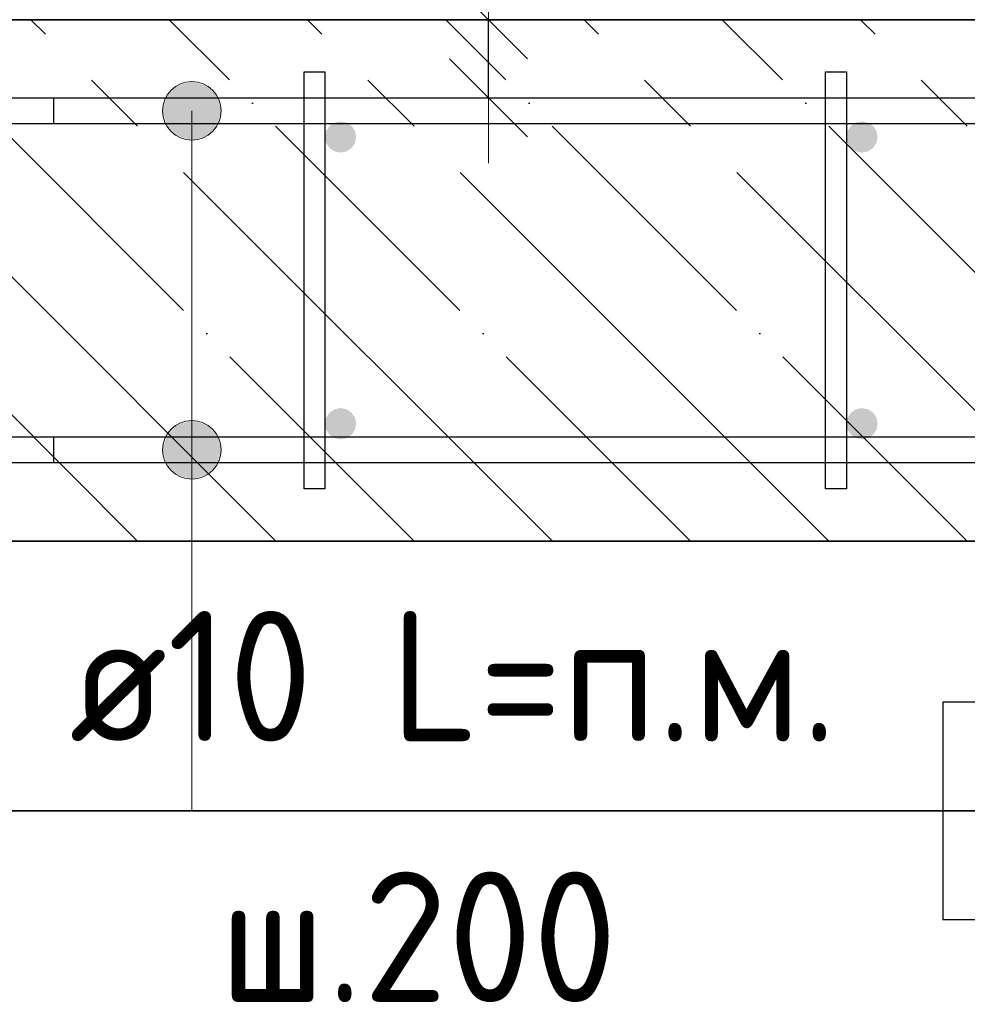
# Model space of a CAD drawing. Header units: millimetres. Extents: x -3026 to 47325, y -2839 to 55854.
# Tile 39 of 130: x 22390 to 22753, y 42471 to 42848. Entities that reach past the tile are written whole.
import ezdxf

# ---------------------------------------------------------------- set-up
doc = ezdxf.new("R2010")
doc.units = ezdxf.units.MM
doc.header["$PDMODE"] = 65
doc.linetypes.add('______11', pattern=[125, 100, -12.5, 0, -12.5])
doc.linetypes.add('______5', pattern=[275, 200, -25, 25, -25])
for name, color, linetype, lineweight in [('Standard', 7, 'Continuous', 25), ('Арм.стержн. Арматура края', 96, 'Continuous', 35), ('Арм.стержн. вертикальными 1', 22, 'Continuous', 35), ('Арм.стержн.горизонт. 1', 180, 'Continuous', 35), ('Размерная линия_ общее', 7, 'Continuous', 13), ('Размерная линия_ общее_1', 7, 'Continuous', 13)]:
    doc.layers.add(name, color=color, linetype=linetype, lineweight=lineweight)
doc.layers.add('Арм.стержн.Стяжки', color=7, linetype='Continuous', lineweight=35, true_color=0x501e0f)
doc.styles.add('ISOCPEUR', font='ISOCPEUR')
doc.dimstyles.new('DIMSTYLE_3', dxfattribs={"dimtxt": 55, "dimasz": 62.5, "dimexe": 0, "dimexo": 0, "dimgap": 27.5, "dimtad": 2, "dimdec": 0, "dimrnd": 5, "dimzin": 12, "dimdsep": 46, "dimtxsty": 'ISOCPEUR', "dimblk1": 'ALL_ML_STRICH', "dimblk2": 'ALL_ML_STRICH', "dimsah": 1, "dimcen": 0, "dimclrd": 7, "dimclre": 256, "dimclrt": 7, "dimadec": 0, "dimazin": 0, "dimtfac": 1, "dimtdec": 0, "dimtix": 1, "dimtmove": 2, "dimatfit": 3, "dimfxl": 0, "dimtzin": 0, "dimlwd": 0, "dimlwe": -3, "dimarcsym": 0})
doc.dimstyles.new('DIMSTYLE_7', dxfattribs={"dimtxt": 50, "dimasz": 50, "dimexe": 0, "dimexo": 0.001, "dimgap": 25, "dimtad": 2, "dimdec": 0, "dimrnd": 5, "dimzin": 12, "dimdsep": 46, "dimtxsty": 'ISOCPEUR', "dimblk1": 'ALL_ML_STRICH', "dimblk2": 'ALL_ML_STRICH', "dimsah": 1, "dimcen": 0, "dimse1": 1, "dimse2": 1, "dimclrd": 7, "dimclre": 256, "dimclrt": 7, "dimadec": 0, "dimazin": 0, "dimtfac": 1, "dimtdec": 0, "dimtix": 1, "dimtmove": 2, "dimatfit": 3, "dimfxl": 0, "dimtvp": 1.2, "dimtzin": 0, "dimlwd": 0, "dimlwe": -3, "dimarcsym": 0})

# ---------------------------------------------------------------- blocks, each defined once
blk = doc.blocks.new('ALL_ML_STRICH')
at = {"color": 0, "linetype": 'ByBlock', "lineweight": -2}
for p, q in [((0, -0.5), (0, 0.5)), ((-0.3, -0.3), (0.3, 0.3)), ((-1, 0), (0.5, 0))]:
    blk.add_line(p, q, dxfattribs=at)
blk = doc.blocks.new('*D168')
at = {"layer": 'DEFPOINTS', "color": 7, "linetype": 'Continuous', "lineweight": 13, "transparency": 33554687}
for p in [(22882.8, 43010.4), (21682.8, 42803.46), (22882.8, 42803.46)]:
    blk.add_point(p, dxfattribs=at)
at = {"layer": 'Размерная линия_ общее', "color": 253, "linetype": 'Continuous', "lineweight": -2, "true_color": 0xa0a0a0, "transparency": 33554687}
for p, q in [((21682.8, 42823.46), (21682.8, 43010.4)), ((22882.8, 42823.46), (22882.8, 43010.4))]:
    blk.add_line(p, q, dxfattribs=at)
at = {"layer": 'Размерная линия_ общее', "color": 7, "linetype": 'Continuous', "lineweight": -2, "transparency": 33554687}
blk.add_line((22882.8, 43010.4), (21682.8, 43010.4), dxfattribs=at)
at = {"layer": 'Размерная линия_ общее', "color": 7, "linetype": 'Continuous', "lineweight": 13, "transparency": 33554687, "xscale": 62.5, "yscale": 62.5, "zscale": 62.5}
for p, rotation in [((21682.8, 43010.4), 180), ((22882.8, 43010.4), 360)]:
    blk.add_blockref('ALL_ML_STRICH', p, dxfattribs=dict(at, rotation=rotation))
at = {"layer": 'Размерная линия_ общее', "color": 7, "linetype": 'Continuous', "lineweight": 13, "transparency": 33554687, "insert": (22115.3, 42965.4), "char_height": 55, "width": 2.75, "attachment_point": 1, "rotation": 180, "line_spacing_factor": 0.60241, "style": 'ISOCPEUR'}
blk.add_mtext('\\W0.91;6х200=1200', dxfattribs=at)
blk = doc.blocks.new('*D176')
at = {"layer": 'DEFPOINTS', "color": 7, "linetype": 'Continuous', "lineweight": 13, "transparency": 33554687}
for p in [(22578.29, 42848.46), (22569.57, 42818.46), (22578.29, 42818.46)]:
    blk.add_point(p, dxfattribs=at)
at = {"layer": 'Размерная линия_ общее_1', "color": 7, "linetype": 'Continuous', "lineweight": -2, "transparency": 33554687}
blk.add_line((22569.57, 42818.46), (22569.57, 42848.46), dxfattribs=at)
at = {"layer": 'Размерная линия_ общее_1', "color": 7, "linetype": 'Continuous', "lineweight": 13, "transparency": 33554687, "xscale": 50, "yscale": 50, "zscale": 50}
for p, rotation in [((22569.57, 42848.46), 90), ((22569.57, 42818.46), 270)]:
    blk.add_blockref('ALL_ML_STRICH', p, dxfattribs=dict(at, rotation=rotation))
at = {"layer": 'Размерная линия_ общее_1', "color": 7, "linetype": 'Continuous', "lineweight": 13, "transparency": 33554687, "insert": (22562.31, 42852.28), "char_height": 50, "width": 2.5, "attachment_point": 1, "rotation": 90, "line_spacing_factor": 0.60241, "style": 'ISOCPEUR'}
blk.add_mtext('з.с.', dxfattribs=at)
at = {"layer": 'Размерная линия_ общее_1', "color": 7, "linetype": 'Continuous', "lineweight": 13, "transparency": 33554687, "insert": (22534.57, 42903.55), "char_height": 50, "width": 100, "attachment_point": 5, "rotation": 90, "style": 'ISOCPEUR'}
blk.add_mtext('\\A1;{30}', dxfattribs=at)

msp = doc.modelspace()

# ---------------------------------------------------------------- hatches: boundary and pattern name
at = {"layer": 'Арм.стержн. вертикальными 1', "linetype": 'Continuous', "lineweight": 50, "transparency": 33554687}
for points in [[(22517.05, 42807.7), (22515.1, 42809), (22512.8, 42809.46), (22510.51, 42809), (22508.56, 42807.7), (22507.26, 42805.76), (22506.8, 42803.46), (22507.26, 42801.16), (22508.56, 42799.22), (22510.51, 42797.92), (22512.8, 42797.46), (22515.1, 42797.92), (22517.05, 42799.22), (22518.35, 42801.16), (22518.8, 42803.46), (22518.35, 42805.76)], [(22717.05, 42807.7), (22715.1, 42809), (22712.8, 42809.46), (22710.51, 42809), (22708.56, 42807.7), (22707.26, 42805.76), (22706.8, 42803.46), (22707.26, 42801.16), (22708.56, 42799.22), (22710.51, 42797.92), (22712.8, 42797.46), (22715.1, 42797.92), (22717.05, 42799.22), (22718.35, 42801.16), (22718.8, 42803.46), (22718.35, 42805.76)], [(22517.05, 42697.7), (22515.1, 42699), (22512.8, 42699.46), (22510.51, 42699), (22508.56, 42697.7), (22507.26, 42695.76), (22506.8, 42693.46), (22507.26, 42691.16), (22508.56, 42689.22), (22510.51, 42687.92), (22512.8, 42687.46), (22515.1, 42687.92), (22517.05, 42689.22), (22518.35, 42691.16), (22518.8, 42693.46), (22518.35, 42695.76)], [(22717.05, 42697.7), (22715.1, 42699), (22712.8, 42699.46), (22710.51, 42699), (22708.56, 42697.7), (22707.26, 42695.76), (22706.8, 42693.46), (22707.26, 42691.16), (22708.56, 42689.22), (22710.51, 42687.92), (22712.8, 42687.46), (22715.1, 42687.92), (22717.05, 42689.22), (22718.35, 42691.16), (22718.8, 42693.46), (22718.35, 42695.76)]]:
    msp.add_hatch(color=34, dxfattribs=at).paths.add_polyline_path(points)
at = {"layer": 'Арм.стержн.горизонт. 1', "linetype": 'Continuous', "lineweight": 13, "transparency": 33554687}
for points in [[(22450.17, 42823.13), (22461.42, 42823.13), (22455.8, 42824.71)], [(22450.17, 42823.13), (22461.42, 42823.13), (22455.8, 42824.71)], [(22450.17, 42823.13), (22461.42, 42823.13), (22455.8, 42824.71)], [(22450.17, 42823.13), (22461.42, 42823.13), (22455.8, 42824.71)], [(22450.17, 42823.13), (22461.42, 42823.13), (22455.8, 42824.71)], [(22450.17, 42823.13), (22461.42, 42823.13), (22455.8, 42824.71)], [(22450.17, 42823.13), (22461.42, 42823.13), (22455.8, 42824.71)], [(22450.17, 42823.13), (22461.42, 42823.13), (22455.8, 42824.71)], [(22450.17, 42823.13), (22461.42, 42823.13), (22455.8, 42824.71)], [(22450.17, 42823.13), (22461.42, 42823.13), (22455.8, 42824.71)], [(22450.17, 42823.13), (22461.42, 42823.13), (22455.8, 42824.71)], [(22450.17, 42823.13), (22461.42, 42823.13), (22455.8, 42824.71)], [(22450.17, 42823.13), (22461.42, 42823.13), (22455.8, 42824.71)], [(22450.17, 42823.13), (22461.42, 42823.13), (22455.8, 42824.71)], [(22446.12, 42819.08), (22465.47, 42819.08), (22461.42, 42823.13)], [(22446.12, 42819.08), (22461.42, 42823.13), (22450.17, 42823.13)], [(22446.12, 42819.08), (22465.47, 42819.08), (22461.42, 42823.13)], [(22446.12, 42819.08), (22461.42, 42823.13), (22450.17, 42823.13)], [(22446.12, 42819.08), (22465.47, 42819.08), (22461.42, 42823.13)], [(22446.12, 42819.08), (22461.42, 42823.13), (22450.17, 42823.13)], [(22446.12, 42819.08), (22465.47, 42819.08), (22461.42, 42823.13)], [(22446.12, 42819.08), (22461.42, 42823.13), (22450.17, 42823.13)], [(22446.12, 42819.08), (22465.47, 42819.08), (22461.42, 42823.13)], [(22446.12, 42819.08), (22461.42, 42823.13), (22450.17, 42823.13)], [(22446.12, 42819.08), (22465.47, 42819.08), (22461.42, 42823.13)], [(22446.12, 42819.08), (22461.42, 42823.13), (22450.17, 42823.13)], [(22446.12, 42819.08), (22465.47, 42819.08), (22461.42, 42823.13)], [(22446.12, 42819.08), (22461.42, 42823.13), (22450.17, 42823.13)], [(22446.12, 42819.08), (22465.47, 42819.08), (22461.42, 42823.13)], [(22446.12, 42819.08), (22461.42, 42823.13), (22450.17, 42823.13)], [(22446.12, 42819.08), (22465.47, 42819.08), (22461.42, 42823.13)], [(22446.12, 42819.08), (22461.42, 42823.13), (22450.17, 42823.13)], [(22446.12, 42819.08), (22465.47, 42819.08), (22461.42, 42823.13)], [(22446.12, 42819.08), (22461.42, 42823.13), (22450.17, 42823.13)], [(22446.12, 42819.08), (22465.47, 42819.08), (22461.42, 42823.13)], [(22446.12, 42819.08), (22461.42, 42823.13), (22450.17, 42823.13)], [(22446.12, 42819.08), (22465.47, 42819.08), (22461.42, 42823.13)], [(22446.12, 42819.08), (22461.42, 42823.13), (22450.17, 42823.13)], [(22446.12, 42819.08), (22465.47, 42819.08), (22461.42, 42823.13)], [(22446.12, 42819.08), (22461.42, 42823.13), (22450.17, 42823.13)], [(22446.12, 42819.08), (22465.47, 42819.08), (22461.42, 42823.13)], [(22446.12, 42819.08), (22461.42, 42823.13), (22450.17, 42823.13)], [(22444.55, 42813.46), (22467.05, 42813.46), (22465.47, 42819.08)], [(22444.55, 42813.46), (22465.47, 42819.08), (22446.12, 42819.08)], [(22444.55, 42813.46), (22467.05, 42813.46), (22465.47, 42819.08)], [(22444.55, 42813.46), (22465.47, 42819.08), (22446.12, 42819.08)], [(22444.55, 42813.46), (22467.05, 42813.46), (22465.47, 42819.08)], [(22444.55, 42813.46), (22465.47, 42819.08), (22446.12, 42819.08)], [(22444.55, 42813.46), (22467.05, 42813.46), (22465.47, 42819.08)], [(22444.55, 42813.46), (22465.47, 42819.08), (22446.12, 42819.08)], [(22444.55, 42813.46), (22467.05, 42813.46), (22465.47, 42819.08)], [(22444.55, 42813.46), (22465.47, 42819.08), (22446.12, 42819.08)], [(22444.55, 42813.46), (22467.05, 42813.46), (22465.47, 42819.08)], [(22444.55, 42813.46), (22465.47, 42819.08), (22446.12, 42819.08)], [(22444.55, 42813.46), (22467.05, 42813.46), (22465.47, 42819.08)], [(22444.55, 42813.46), (22465.47, 42819.08), (22446.12, 42819.08)], [(22444.55, 42813.46), (22467.05, 42813.46), (22465.47, 42819.08)], [(22444.55, 42813.46), (22465.47, 42819.08), (22446.12, 42819.08)], [(22444.55, 42813.46), (22467.05, 42813.46), (22465.47, 42819.08)], [(22444.55, 42813.46), (22465.47, 42819.08), (22446.12, 42819.08)], [(22444.55, 42813.46), (22467.05, 42813.46), (22465.47, 42819.08)], [(22444.55, 42813.46), (22465.47, 42819.08), (22446.12, 42819.08)], [(22444.55, 42813.46), (22467.05, 42813.46), (22465.47, 42819.08)], [(22444.55, 42813.46), (22465.47, 42819.08), (22446.12, 42819.08)], [(22444.55, 42813.46), (22467.05, 42813.46), (22465.47, 42819.08)], [(22444.55, 42813.46), (22465.47, 42819.08), (22446.12, 42819.08)], [(22444.55, 42813.46), (22467.05, 42813.46), (22465.47, 42819.08)], [(22444.55, 42813.46), (22465.47, 42819.08), (22446.12, 42819.08)], [(22444.55, 42813.46), (22467.05, 42813.46), (22465.47, 42819.08)], [(22444.55, 42813.46), (22465.47, 42819.08), (22446.12, 42819.08)], [(22446.12, 42807.83), (22467.05, 42813.46), (22444.55, 42813.46)], [(22446.12, 42807.83), (22467.05, 42813.46), (22444.55, 42813.46)], [(22446.12, 42807.83), (22467.05, 42813.46), (22444.55, 42813.46)], [(22446.12, 42807.83), (22467.05, 42813.46), (22444.55, 42813.46)], [(22446.12, 42807.83), (22467.05, 42813.46), (22444.55, 42813.46)], [(22446.12, 42807.83), (22467.05, 42813.46), (22444.55, 42813.46)], [(22446.12, 42807.83), (22467.05, 42813.46), (22444.55, 42813.46)], [(22446.12, 42807.83), (22467.05, 42813.46), (22444.55, 42813.46)], [(22446.12, 42807.83), (22467.05, 42813.46), (22444.55, 42813.46)], [(22446.12, 42807.83), (22467.05, 42813.46), (22444.55, 42813.46)], [(22446.12, 42807.83), (22467.05, 42813.46), (22444.55, 42813.46)], [(22446.12, 42807.83), (22467.05, 42813.46), (22444.55, 42813.46)], [(22446.12, 42807.83), (22467.05, 42813.46), (22444.55, 42813.46)], [(22446.12, 42807.83), (22467.05, 42813.46), (22444.55, 42813.46)], [(22446.12, 42807.83), (22465.47, 42807.83), (22467.05, 42813.46)], [(22446.12, 42807.83), (22465.47, 42807.83), (22467.05, 42813.46)], [(22446.12, 42807.83), (22465.47, 42807.83), (22467.05, 42813.46)], [(22446.12, 42807.83), (22465.47, 42807.83), (22467.05, 42813.46)], [(22446.12, 42807.83), (22465.47, 42807.83), (22467.05, 42813.46)], [(22446.12, 42807.83), (22465.47, 42807.83), (22467.05, 42813.46)], [(22446.12, 42807.83), (22465.47, 42807.83), (22467.05, 42813.46)], [(22446.12, 42807.83), (22465.47, 42807.83), (22467.05, 42813.46)], [(22446.12, 42807.83), (22465.47, 42807.83), (22467.05, 42813.46)], [(22446.12, 42807.83), (22465.47, 42807.83), (22467.05, 42813.46)], [(22446.12, 42807.83), (22465.47, 42807.83), (22467.05, 42813.46)], [(22446.12, 42807.83), (22465.47, 42807.83), (22467.05, 42813.46)], [(22446.12, 42807.83), (22465.47, 42807.83), (22467.05, 42813.46)], [(22446.12, 42807.83), (22465.47, 42807.83), (22467.05, 42813.46)], [(22450.17, 42803.78), (22465.47, 42807.83), (22446.12, 42807.83)], [(22450.17, 42803.78), (22465.47, 42807.83), (22446.12, 42807.83)], [(22450.17, 42803.78), (22465.47, 42807.83), (22446.12, 42807.83)], [(22450.17, 42803.78), (22465.47, 42807.83), (22446.12, 42807.83)], [(22450.17, 42803.78), (22465.47, 42807.83), (22446.12, 42807.83)], [(22450.17, 42803.78), (22465.47, 42807.83), (22446.12, 42807.83)], [(22450.17, 42803.78), (22465.47, 42807.83), (22446.12, 42807.83)], [(22450.17, 42803.78), (22465.47, 42807.83), (22446.12, 42807.83)], [(22450.17, 42803.78), (22465.47, 42807.83), (22446.12, 42807.83)], [(22450.17, 42803.78), (22465.47, 42807.83), (22446.12, 42807.83)], [(22450.17, 42803.78), (22465.47, 42807.83), (22446.12, 42807.83)], [(22450.17, 42803.78), (22465.47, 42807.83), (22446.12, 42807.83)], [(22450.17, 42803.78), (22465.47, 42807.83), (22446.12, 42807.83)], [(22450.17, 42803.78), (22465.47, 42807.83), (22446.12, 42807.83)], [(22450.17, 42803.78), (22461.42, 42803.78), (22465.47, 42807.83)], [(22450.17, 42803.78), (22461.42, 42803.78), (22465.47, 42807.83)], [(22450.17, 42803.78), (22461.42, 42803.78), (22465.47, 42807.83)], [(22450.17, 42803.78), (22461.42, 42803.78), (22465.47, 42807.83)], [(22450.17, 42803.78), (22461.42, 42803.78), (22465.47, 42807.83)], [(22450.17, 42803.78), (22461.42, 42803.78), (22465.47, 42807.83)], [(22450.17, 42803.78), (22461.42, 42803.78), (22465.47, 42807.83)], [(22450.17, 42803.78), (22461.42, 42803.78), (22465.47, 42807.83)], [(22450.17, 42803.78), (22461.42, 42803.78), (22465.47, 42807.83)], [(22450.17, 42803.78), (22461.42, 42803.78), (22465.47, 42807.83)], [(22450.17, 42803.78), (22461.42, 42803.78), (22465.47, 42807.83)], [(22450.17, 42803.78), (22461.42, 42803.78), (22465.47, 42807.83)], [(22450.17, 42803.78), (22461.42, 42803.78), (22465.47, 42807.83)], [(22450.17, 42803.78), (22461.42, 42803.78), (22465.47, 42807.83)], [(22461.42, 42803.78), (22450.17, 42803.78), (22455.8, 42802.21)], [(22461.42, 42803.78), (22450.17, 42803.78), (22455.8, 42802.21)], [(22461.42, 42803.78), (22450.17, 42803.78), (22455.8, 42802.21)], [(22461.42, 42803.78), (22450.17, 42803.78), (22455.8, 42802.21)], [(22461.42, 42803.78), (22450.17, 42803.78), (22455.8, 42802.21)], [(22461.42, 42803.78), (22450.17, 42803.78), (22455.8, 42802.21)], [(22461.42, 42803.78), (22450.17, 42803.78), (22455.8, 42802.21)], [(22461.42, 42803.78), (22450.17, 42803.78), (22455.8, 42802.21)], [(22461.42, 42803.78), (22450.17, 42803.78), (22455.8, 42802.21)], [(22461.42, 42803.78), (22450.17, 42803.78), (22455.8, 42802.21)], [(22461.42, 42803.78), (22450.17, 42803.78), (22455.8, 42802.21)], [(22461.42, 42803.78), (22450.17, 42803.78), (22455.8, 42802.21)], [(22461.42, 42803.78), (22450.17, 42803.78), (22455.8, 42802.21)], [(22461.42, 42803.78), (22450.17, 42803.78), (22455.8, 42802.21)], [(22446.12, 42689.08), (22465.47, 42689.08), (22461.42, 42693.13)], [(22446.12, 42689.08), (22461.42, 42693.13), (22450.17, 42693.13)], [(22446.12, 42689.08), (22465.47, 42689.08), (22461.42, 42693.13)], [(22446.12, 42689.08), (22461.42, 42693.13), (22450.17, 42693.13)], [(22446.12, 42689.08), (22465.47, 42689.08), (22461.42, 42693.13)], [(22446.12, 42689.08), (22461.42, 42693.13), (22450.17, 42693.13)], [(22446.12, 42689.08), (22465.47, 42689.08), (22461.42, 42693.13)], [(22446.12, 42689.08), (22461.42, 42693.13), (22450.17, 42693.13)], [(22446.12, 42689.08), (22465.47, 42689.08), (22461.42, 42693.13)], [(22446.12, 42689.08), (22461.42, 42693.13), (22450.17, 42693.13)], [(22446.12, 42689.08), (22465.47, 42689.08), (22461.42, 42693.13)], [(22446.12, 42689.08), (22461.42, 42693.13), (22450.17, 42693.13)], [(22446.12, 42689.08), (22465.47, 42689.08), (22461.42, 42693.13)], [(22446.12, 42689.08), (22461.42, 42693.13), (22450.17, 42693.13)], [(22446.12, 42689.08), (22465.47, 42689.08), (22461.42, 42693.13)], [(22446.12, 42689.08), (22461.42, 42693.13), (22450.17, 42693.13)], [(22446.12, 42689.08), (22465.47, 42689.08), (22461.42, 42693.13)], [(22446.12, 42689.08), (22461.42, 42693.13), (22450.17, 42693.13)], [(22446.12, 42689.08), (22465.47, 42689.08), (22461.42, 42693.13)], [(22446.12, 42689.08), (22461.42, 42693.13), (22450.17, 42693.13)], [(22446.12, 42689.08), (22465.47, 42689.08), (22461.42, 42693.13)], [(22446.12, 42689.08), (22461.42, 42693.13), (22450.17, 42693.13)], [(22446.12, 42689.08), (22465.47, 42689.08), (22461.42, 42693.13)], [(22446.12, 42689.08), (22461.42, 42693.13), (22450.17, 42693.13)], [(22446.12, 42689.08), (22465.47, 42689.08), (22461.42, 42693.13)], [(22446.12, 42689.08), (22461.42, 42693.13), (22450.17, 42693.13)], [(22446.12, 42689.08), (22465.47, 42689.08), (22461.42, 42693.13)], [(22446.12, 42689.08), (22461.42, 42693.13), (22450.17, 42693.13)], [(22450.17, 42693.13), (22461.42, 42693.13), (22455.8, 42694.71)], [(22450.17, 42693.13), (22461.42, 42693.13), (22455.8, 42694.71)], [(22450.17, 42693.13), (22461.42, 42693.13), (22455.8, 42694.71)], [(22450.17, 42693.13), (22461.42, 42693.13), (22455.8, 42694.71)], [(22450.17, 42693.13), (22461.42, 42693.13), (22455.8, 42694.71)], [(22450.17, 42693.13), (22461.42, 42693.13), (22455.8, 42694.71)], [(22450.17, 42693.13), (22461.42, 42693.13), (22455.8, 42694.71)], [(22450.17, 42693.13), (22461.42, 42693.13), (22455.8, 42694.71)], [(22450.17, 42693.13), (22461.42, 42693.13), (22455.8, 42694.71)], [(22450.17, 42693.13), (22461.42, 42693.13), (22455.8, 42694.71)], [(22450.17, 42693.13), (22461.42, 42693.13), (22455.8, 42694.71)], [(22450.17, 42693.13), (22461.42, 42693.13), (22455.8, 42694.71)], [(22450.17, 42693.13), (22461.42, 42693.13), (22455.8, 42694.71)], [(22450.17, 42693.13), (22461.42, 42693.13), (22455.8, 42694.71)], [(22444.55, 42683.46), (22467.05, 42683.46), (22465.47, 42689.08)], [(22444.55, 42683.46), (22465.47, 42689.08), (22446.12, 42689.08)], [(22444.55, 42683.46), (22467.05, 42683.46), (22465.47, 42689.08)], [(22444.55, 42683.46), (22465.47, 42689.08), (22446.12, 42689.08)], [(22444.55, 42683.46), (22467.05, 42683.46), (22465.47, 42689.08)], [(22444.55, 42683.46), (22465.47, 42689.08), (22446.12, 42689.08)], [(22444.55, 42683.46), (22467.05, 42683.46), (22465.47, 42689.08)], [(22444.55, 42683.46), (22465.47, 42689.08), (22446.12, 42689.08)], [(22444.55, 42683.46), (22467.05, 42683.46), (22465.47, 42689.08)], [(22444.55, 42683.46), (22465.47, 42689.08), (22446.12, 42689.08)], [(22444.55, 42683.46), (22467.05, 42683.46), (22465.47, 42689.08)], [(22444.55, 42683.46), (22465.47, 42689.08), (22446.12, 42689.08)], [(22444.55, 42683.46), (22467.05, 42683.46), (22465.47, 42689.08)], [(22444.55, 42683.46), (22465.47, 42689.08), (22446.12, 42689.08)], [(22444.55, 42683.46), (22467.05, 42683.46), (22465.47, 42689.08)], [(22444.55, 42683.46), (22465.47, 42689.08), (22446.12, 42689.08)], [(22444.55, 42683.46), (22467.05, 42683.46), (22465.47, 42689.08)], [(22444.55, 42683.46), (22465.47, 42689.08), (22446.12, 42689.08)], [(22444.55, 42683.46), (22467.05, 42683.46), (22465.47, 42689.08)], [(22444.55, 42683.46), (22465.47, 42689.08), (22446.12, 42689.08)], [(22444.55, 42683.46), (22467.05, 42683.46), (22465.47, 42689.08)], [(22444.55, 42683.46), (22465.47, 42689.08), (22446.12, 42689.08)], [(22444.55, 42683.46), (22467.05, 42683.46), (22465.47, 42689.08)], [(22444.55, 42683.46), (22465.47, 42689.08), (22446.12, 42689.08)], [(22444.55, 42683.46), (22467.05, 42683.46), (22465.47, 42689.08)], [(22444.55, 42683.46), (22465.47, 42689.08), (22446.12, 42689.08)], [(22444.55, 42683.46), (22467.05, 42683.46), (22465.47, 42689.08)], [(22444.55, 42683.46), (22465.47, 42689.08), (22446.12, 42689.08)], [(22446.12, 42677.84), (22467.05, 42683.46), (22444.55, 42683.46)], [(22446.12, 42677.84), (22467.05, 42683.46), (22444.55, 42683.46)], [(22446.12, 42677.84), (22467.05, 42683.46), (22444.55, 42683.46)], [(22446.12, 42677.84), (22467.05, 42683.46), (22444.55, 42683.46)], [(22446.12, 42677.84), (22467.05, 42683.46), (22444.55, 42683.46)], [(22446.12, 42677.84), (22467.05, 42683.46), (22444.55, 42683.46)], [(22446.12, 42677.84), (22467.05, 42683.46), (22444.55, 42683.46)], [(22446.12, 42677.84), (22467.05, 42683.46), (22444.55, 42683.46)], [(22446.12, 42677.84), (22467.05, 42683.46), (22444.55, 42683.46)], [(22446.12, 42677.84), (22467.05, 42683.46), (22444.55, 42683.46)], [(22446.12, 42677.84), (22467.05, 42683.46), (22444.55, 42683.46)], [(22446.12, 42677.84), (22467.05, 42683.46), (22444.55, 42683.46)], [(22446.12, 42677.84), (22467.05, 42683.46), (22444.55, 42683.46)], [(22446.12, 42677.84), (22467.05, 42683.46), (22444.55, 42683.46)], [(22446.12, 42677.84), (22465.47, 42677.84), (22467.05, 42683.46)], [(22446.12, 42677.84), (22465.47, 42677.84), (22467.05, 42683.46)], [(22446.12, 42677.84), (22465.47, 42677.84), (22467.05, 42683.46)], [(22446.12, 42677.84), (22465.47, 42677.84), (22467.05, 42683.46)], [(22446.12, 42677.84), (22465.47, 42677.84), (22467.05, 42683.46)], [(22446.12, 42677.84), (22465.47, 42677.84), (22467.05, 42683.46)], [(22446.12, 42677.84), (22465.47, 42677.84), (22467.05, 42683.46)], [(22446.12, 42677.84), (22465.47, 42677.84), (22467.05, 42683.46)], [(22446.12, 42677.84), (22465.47, 42677.84), (22467.05, 42683.46)], [(22446.12, 42677.84), (22465.47, 42677.84), (22467.05, 42683.46)], [(22446.12, 42677.84), (22465.47, 42677.84), (22467.05, 42683.46)], [(22446.12, 42677.84), (22465.47, 42677.84), (22467.05, 42683.46)], [(22446.12, 42677.84), (22465.47, 42677.84), (22467.05, 42683.46)], [(22446.12, 42677.84), (22465.47, 42677.84), (22467.05, 42683.46)], [(22450.17, 42673.79), (22465.47, 42677.84), (22446.12, 42677.84)], [(22450.17, 42673.79), (22465.47, 42677.84), (22446.12, 42677.84)], [(22450.17, 42673.79), (22465.47, 42677.84), (22446.12, 42677.84)], [(22450.17, 42673.79), (22465.47, 42677.84), (22446.12, 42677.84)], [(22450.17, 42673.79), (22465.47, 42677.84), (22446.12, 42677.84)], [(22450.17, 42673.79), (22465.47, 42677.84), (22446.12, 42677.84)], [(22450.17, 42673.79), (22465.47, 42677.84), (22446.12, 42677.84)], [(22450.17, 42673.79), (22465.47, 42677.84), (22446.12, 42677.84)], [(22450.17, 42673.79), (22465.47, 42677.84), (22446.12, 42677.84)], [(22450.17, 42673.79), (22465.47, 42677.84), (22446.12, 42677.84)], [(22450.17, 42673.79), (22465.47, 42677.84), (22446.12, 42677.84)], [(22450.17, 42673.79), (22465.47, 42677.84), (22446.12, 42677.84)], [(22450.17, 42673.79), (22465.47, 42677.84), (22446.12, 42677.84)], [(22450.17, 42673.79), (22465.47, 42677.84), (22446.12, 42677.84)], [(22450.17, 42673.79), (22461.42, 42673.79), (22465.47, 42677.84)], [(22450.17, 42673.79), (22461.42, 42673.79), (22465.47, 42677.84)], [(22450.17, 42673.79), (22461.42, 42673.79), (22465.47, 42677.84)], [(22450.17, 42673.79), (22461.42, 42673.79), (22465.47, 42677.84)], [(22450.17, 42673.79), (22461.42, 42673.79), (22465.47, 42677.84)], [(22450.17, 42673.79), (22461.42, 42673.79), (22465.47, 42677.84)], [(22450.17, 42673.79), (22461.42, 42673.79), (22465.47, 42677.84)], [(22450.17, 42673.79), (22461.42, 42673.79), (22465.47, 42677.84)], [(22450.17, 42673.79), (22461.42, 42673.79), (22465.47, 42677.84)], [(22450.17, 42673.79), (22461.42, 42673.79), (22465.47, 42677.84)], [(22450.17, 42673.79), (22461.42, 42673.79), (22465.47, 42677.84)], [(22450.17, 42673.79), (22461.42, 42673.79), (22465.47, 42677.84)], [(22450.17, 42673.79), (22461.42, 42673.79), (22465.47, 42677.84)], [(22450.17, 42673.79), (22461.42, 42673.79), (22465.47, 42677.84)], [(22461.42, 42673.79), (22450.17, 42673.79), (22455.8, 42672.21)], [(22461.42, 42673.79), (22450.17, 42673.79), (22455.8, 42672.21)], [(22461.42, 42673.79), (22450.17, 42673.79), (22455.8, 42672.21)], [(22461.42, 42673.79), (22450.17, 42673.79), (22455.8, 42672.21)], [(22461.42, 42673.79), (22450.17, 42673.79), (22455.8, 42672.21)], [(22461.42, 42673.79), (22450.17, 42673.79), (22455.8, 42672.21)], [(22461.42, 42673.79), (22450.17, 42673.79), (22455.8, 42672.21)], [(22461.42, 42673.79), (22450.17, 42673.79), (22455.8, 42672.21)], [(22461.42, 42673.79), (22450.17, 42673.79), (22455.8, 42672.21)], [(22461.42, 42673.79), (22450.17, 42673.79), (22455.8, 42672.21)], [(22461.42, 42673.79), (22450.17, 42673.79), (22455.8, 42672.21)], [(22461.42, 42673.79), (22450.17, 42673.79), (22455.8, 42672.21)], [(22461.42, 42673.79), (22450.17, 42673.79), (22455.8, 42672.21)], [(22461.42, 42673.79), (22450.17, 42673.79), (22455.8, 42672.21)]]:
    msp.add_hatch(color=7, dxfattribs=at).paths.add_polyline_path(points)

# ---------------------------------------------------------------- linework, layer by layer
at = {"layer": 'Standard', "color": 7, "linetype": 'Continuous', "lineweight": 35, "transparency": 33554687}
for p, q in [((22922.8, 42848.46), (21472.8, 42848.46)), ((21472.8, 42648.46), (22922.8, 42648.46))]:
    msp.add_line(p, q, dxfattribs=at)
at = {"layer": 'Standard', "color": 253, "linetype": '______11', "lineweight": -3, "true_color": 0xababab, "transparency": 33554687}
for p, q in [((22434.95, 42648.46), (22234.95, 42848.46)), ((22541.02, 42648.46), (22341.02, 42848.46)), ((22647.08, 42648.46), (22447.08, 42848.46)), ((22753.15, 42648.46), (22553.15, 42848.46)), ((22859.21, 42648.46), (22659.21, 42848.46))]:
    msp.add_line(p, q, dxfattribs=at)
at = {"layer": 'Standard', "color": 253, "linetype": '______5', "lineweight": -3, "true_color": 0xababab, "transparency": 33554687}
for p, q in [((22487.98, 42648.46), (22287.98, 42848.46)), ((22594.05, 42648.46), (22394.05, 42848.46)), ((22700.11, 42648.46), (22500.11, 42848.46)), ((22806.18, 42648.46), (22606.18, 42848.46)), ((22912.25, 42648.46), (22712.25, 42848.46))]:
    msp.add_line(p, q, dxfattribs=at)
at = {"layer": 'Standard', "color": 52, "linetype": 'Continuous', "lineweight": -3, "transparency": 33554687}
for p, q in [((21361.47, 42544.94), (23124.8, 42544.94)), ((23124.8, 42544.94), (21361.47, 42544.94))]:
    msp.add_line(p, q, dxfattribs=at)
at = {"layer": 'Арм.стержн. Арматура края', "color": 4, "linetype": 'Continuous', "lineweight": 25, "transparency": 33554687}
for points in [[(22868.77, 42808.46), (22402.8, 42808.46), (22402.8, 42818.46), (22869.46, 42818.46)], [(22868.77, 42808.46), (22402.8, 42808.46), (22402.8, 42818.46), (22869.46, 42818.46)], [(22868.77, 42808.46), (22402.8, 42808.46), (22402.8, 42818.46), (22869.46, 42818.46)], [(22868.77, 42808.46), (22402.8, 42808.46), (22402.8, 42818.46), (22869.46, 42818.46)], [(22868.77, 42808.46), (22402.8, 42808.46), (22402.8, 42818.46), (22869.46, 42818.46)], [(22868.77, 42808.46), (22402.8, 42808.46), (22402.8, 42818.46), (22869.46, 42818.46)], [(22868.77, 42808.46), (22402.8, 42808.46), (22402.8, 42818.46), (22869.46, 42818.46)], [(22868.77, 42808.46), (22402.8, 42808.46), (22402.8, 42818.46), (22869.46, 42818.46)], [(22868.77, 42808.46), (22402.8, 42808.46), (22402.8, 42818.46), (22869.46, 42818.46)], [(22868.77, 42808.46), (22402.8, 42808.46), (22402.8, 42818.46), (22869.46, 42818.46)], [(22868.77, 42808.46), (22402.8, 42808.46), (22402.8, 42818.46), (22869.46, 42818.46)], [(22868.77, 42808.46), (22402.8, 42808.46), (22402.8, 42818.46), (22869.46, 42818.46)], [(22868.77, 42808.46), (22402.8, 42808.46), (22402.8, 42818.46), (22869.46, 42818.46)], [(22868.77, 42808.46), (22402.8, 42808.46), (22402.8, 42818.46), (22869.46, 42818.46)], [(22402.8, 42688.46), (22868.77, 42688.46)], [(22869.46, 42678.46), (22402.8, 42678.46), (22402.8, 42688.46)], [(22402.8, 42688.46), (22868.77, 42688.46)], [(22869.46, 42678.46), (22402.8, 42678.46), (22402.8, 42688.46)], [(22402.8, 42688.46), (22868.77, 42688.46)], [(22869.46, 42678.46), (22402.8, 42678.46), (22402.8, 42688.46)], [(22402.8, 42688.46), (22868.77, 42688.46)], [(22869.46, 42678.46), (22402.8, 42678.46), (22402.8, 42688.46)], [(22402.8, 42688.46), (22868.77, 42688.46)], [(22869.46, 42678.46), (22402.8, 42678.46), (22402.8, 42688.46)], [(22402.8, 42688.46), (22868.77, 42688.46)], [(22869.46, 42678.46), (22402.8, 42678.46), (22402.8, 42688.46)], [(22402.8, 42688.46), (22868.77, 42688.46)], [(22869.46, 42678.46), (22402.8, 42678.46), (22402.8, 42688.46)], [(22402.8, 42688.46), (22868.77, 42688.46)], [(22869.46, 42678.46), (22402.8, 42678.46), (22402.8, 42688.46)], [(22402.8, 42688.46), (22868.77, 42688.46)], [(22869.46, 42678.46), (22402.8, 42678.46), (22402.8, 42688.46)], [(22402.8, 42688.46), (22868.77, 42688.46)], [(22869.46, 42678.46), (22402.8, 42678.46), (22402.8, 42688.46)], [(22402.8, 42688.46), (22868.77, 42688.46)], [(22869.46, 42678.46), (22402.8, 42678.46), (22402.8, 42688.46)], [(22402.8, 42688.46), (22868.77, 42688.46)], [(22869.46, 42678.46), (22402.8, 42678.46), (22402.8, 42688.46)], [(22402.8, 42688.46), (22868.77, 42688.46)], [(22869.46, 42678.46), (22402.8, 42678.46), (22402.8, 42688.46)], [(22402.8, 42688.46), (22868.77, 42688.46)], [(22869.46, 42678.46), (22402.8, 42678.46), (22402.8, 42688.46)]]:
    msp.add_lwpolyline(points, dxfattribs=at)
at = {"layer": 'Арм.стержн.горизонт. 1', "color": 52, "linetype": 'Continuous', "lineweight": 25, "transparency": 33554687}
for p, q in [((22922.8, 42848.46), (21472.8, 42848.46)), ((22922.8, 42648.46), (21472.8, 42648.46))]:
    msp.add_line(p, q, dxfattribs=at)
at = {"layer": 'Арм.стержн.горизонт. 1', "color": 7, "linetype": 'Continuous', "lineweight": 13, "transparency": 33554687}
for p, q in [((22455.8, 42824.71), (22455.8, 42824.71)), ((22455.8, 42824.71), (22455.8, 42824.71)), ((22455.8, 42824.71), (22455.8, 42824.71)), ((22455.8, 42824.71), (22455.8, 42824.71)), ((22455.8, 42824.71), (22455.8, 42824.71)), ((22455.8, 42824.71), (22455.8, 42824.71)), ((22455.8, 42824.71), (22455.8, 42824.71)), ((22455.8, 42824.71), (22455.8, 42824.71)), ((22455.8, 42824.71), (22455.8, 42824.71)), ((22455.8, 42824.71), (22455.8, 42824.71)), ((22455.8, 42824.71), (22455.8, 42824.71)), ((22455.8, 42824.71), (22455.8, 42824.71)), ((22455.8, 42824.71), (22455.8, 42824.71)), ((22455.8, 42824.71), (22455.8, 42824.71)), ((22444.55, 42813.46), (22444.55, 42813.46)), ((22444.55, 42813.46), (22444.55, 42813.46)), ((22444.55, 42813.46), (22444.55, 42813.46)), ((22444.55, 42813.46), (22444.55, 42813.46)), ((22444.55, 42813.46), (22444.55, 42813.46)), ((22444.55, 42813.46), (22444.55, 42813.46)), ((22444.55, 42813.46), (22444.55, 42813.46)), ((22444.55, 42813.46), (22444.55, 42813.46)), ((22444.55, 42813.46), (22444.55, 42813.46)), ((22444.55, 42813.46), (22444.55, 42813.46)), ((22444.55, 42813.46), (22444.55, 42813.46)), ((22444.55, 42813.46), (22444.55, 42813.46)), ((22444.55, 42813.46), (22444.55, 42813.46)), ((22444.55, 42813.46), (22444.55, 42813.46)), ((22455.8, 42544.94), (22455.8, 42813.46)), ((22455.8, 42544.94), (22455.8, 42813.46)), ((22455.8, 42544.94), (22455.8, 42813.46)), ((22455.8, 42544.94), (22455.8, 42813.46)), ((22455.8, 42544.94), (22455.8, 42813.46)), ((22455.8, 42544.94), (22455.8, 42813.46)), ((22455.8, 42544.94), (22455.8, 42813.46)), ((22455.8, 42544.94), (22455.8, 42813.46)), ((22455.8, 42544.94), (22455.8, 42813.46)), ((22455.8, 42544.94), (22455.8, 42813.46)), ((22455.8, 42544.94), (22455.8, 42813.46)), ((22455.8, 42544.94), (22455.8, 42813.46)), ((22455.8, 42544.94), (22455.8, 42813.46)), ((22455.8, 42544.94), (22455.8, 42813.46)), ((22467.05, 42813.46), (22467.05, 42813.46)), ((22467.05, 42813.46), (22467.05, 42813.46)), ((22467.05, 42813.46), (22467.05, 42813.46)), ((22467.05, 42813.46), (22467.05, 42813.46)), ((22467.05, 42813.46), (22467.05, 42813.46)), ((22467.05, 42813.46), (22467.05, 42813.46)), ((22467.05, 42813.46), (22467.05, 42813.46)), ((22467.05, 42813.46), (22467.05, 42813.46)), ((22467.05, 42813.46), (22467.05, 42813.46)), ((22467.05, 42813.46), (22467.05, 42813.46)), ((22467.05, 42813.46), (22467.05, 42813.46)), ((22467.05, 42813.46), (22467.05, 42813.46)), ((22467.05, 42813.46), (22467.05, 42813.46)), ((22467.05, 42813.46), (22467.05, 42813.46)), ((22455.8, 42802.21), (22455.8, 42802.21)), ((22455.8, 42802.21), (22455.8, 42802.21)), ((22455.8, 42802.21), (22455.8, 42802.21)), ((22455.8, 42802.21), (22455.8, 42802.21)), ((22455.8, 42802.21), (22455.8, 42802.21)), ((22455.8, 42802.21), (22455.8, 42802.21)), ((22455.8, 42802.21), (22455.8, 42802.21)), ((22455.8, 42802.21), (22455.8, 42802.21)), ((22455.8, 42802.21), (22455.8, 42802.21)), ((22455.8, 42802.21), (22455.8, 42802.21)), ((22455.8, 42802.21), (22455.8, 42802.21)), ((22455.8, 42802.21), (22455.8, 42802.21)), ((22455.8, 42802.21), (22455.8, 42802.21)), ((22455.8, 42802.21), (22455.8, 42802.21)), ((22455.8, 42694.71), (22455.8, 42694.71)), ((22455.8, 42694.71), (22455.8, 42694.71)), ((22455.8, 42694.71), (22455.8, 42694.71)), ((22455.8, 42694.71), (22455.8, 42694.71)), ((22455.8, 42694.71), (22455.8, 42694.71)), ((22455.8, 42694.71), (22455.8, 42694.71)), ((22455.8, 42694.71), (22455.8, 42694.71)), ((22455.8, 42694.71), (22455.8, 42694.71)), ((22455.8, 42694.71), (22455.8, 42694.71)), ((22455.8, 42694.71), (22455.8, 42694.71)), ((22455.8, 42694.71), (22455.8, 42694.71)), ((22455.8, 42694.71), (22455.8, 42694.71)), ((22455.8, 42694.71), (22455.8, 42694.71)), ((22455.8, 42694.71), (22455.8, 42694.71)), ((22444.55, 42683.46), (22444.55, 42683.46)), ((22444.55, 42683.46), (22444.55, 42683.46)), ((22444.55, 42683.46), (22444.55, 42683.46)), ((22444.55, 42683.46), (22444.55, 42683.46)), ((22444.55, 42683.46), (22444.55, 42683.46)), ((22444.55, 42683.46), (22444.55, 42683.46)), ((22444.55, 42683.46), (22444.55, 42683.46)), ((22444.55, 42683.46), (22444.55, 42683.46)), ((22444.55, 42683.46), (22444.55, 42683.46)), ((22444.55, 42683.46), (22444.55, 42683.46)), ((22444.55, 42683.46), (22444.55, 42683.46)), ((22444.55, 42683.46), (22444.55, 42683.46)), ((22444.55, 42683.46), (22444.55, 42683.46)), ((22444.55, 42683.46), (22444.55, 42683.46)), ((22455.8, 42544.94), (22455.8, 42683.46)), ((22455.8, 42544.94), (22455.8, 42683.46)), ((22455.8, 42544.94), (22455.8, 42683.46)), ((22455.8, 42544.94), (22455.8, 42683.46)), ((22455.8, 42544.94), (22455.8, 42683.46)), ((22455.8, 42544.94), (22455.8, 42683.46)), ((22455.8, 42544.94), (22455.8, 42683.46)), ((22455.8, 42544.94), (22455.8, 42683.46)), ((22455.8, 42544.94), (22455.8, 42683.46)), ((22455.8, 42544.94), (22455.8, 42683.46)), ((22455.8, 42544.94), (22455.8, 42683.46)), ((22455.8, 42544.94), (22455.8, 42683.46)), ((22455.8, 42544.94), (22455.8, 42683.46)), ((22455.8, 42544.94), (22455.8, 42683.46)), ((22467.05, 42683.46), (22467.05, 42683.46)), ((22467.05, 42683.46), (22467.05, 42683.46)), ((22467.05, 42683.46), (22467.05, 42683.46)), ((22467.05, 42683.46), (22467.05, 42683.46)), ((22467.05, 42683.46), (22467.05, 42683.46)), ((22467.05, 42683.46), (22467.05, 42683.46)), ((22467.05, 42683.46), (22467.05, 42683.46)), ((22467.05, 42683.46), (22467.05, 42683.46)), ((22467.05, 42683.46), (22467.05, 42683.46)), ((22467.05, 42683.46), (22467.05, 42683.46)), ((22467.05, 42683.46), (22467.05, 42683.46)), ((22467.05, 42683.46), (22467.05, 42683.46)), ((22467.05, 42683.46), (22467.05, 42683.46)), ((22467.05, 42683.46), (22467.05, 42683.46)), ((22455.8, 42672.21), (22455.8, 42672.21)), ((22455.8, 42672.21), (22455.8, 42672.21)), ((22455.8, 42672.21), (22455.8, 42672.21)), ((22455.8, 42672.21), (22455.8, 42672.21)), ((22455.8, 42672.21), (22455.8, 42672.21)), ((22455.8, 42672.21), (22455.8, 42672.21)), ((22455.8, 42672.21), (22455.8, 42672.21)), ((22455.8, 42672.21), (22455.8, 42672.21)), ((22455.8, 42672.21), (22455.8, 42672.21)), ((22455.8, 42672.21), (22455.8, 42672.21)), ((22455.8, 42672.21), (22455.8, 42672.21)), ((22455.8, 42672.21), (22455.8, 42672.21)), ((22455.8, 42672.21), (22455.8, 42672.21)), ((22455.8, 42672.21), (22455.8, 42672.21)), ((22455.8, 42544.94), (22743.8, 42544.94))]:
    msp.add_line(p, q, dxfattribs=at)
at = {"layer": 'Арм.стержн.горизонт. 1', "color": 4, "linetype": 'Continuous', "lineweight": 25, "transparency": 33554687}
for points in [[(21502.8, 42818.46), (22892.8, 42818.46), (22892.8, 42808.46), (21502.8, 42808.46), (21502.8, 42818.46)], [(21502.8, 42818.46), (22892.8, 42818.46), (22892.8, 42808.46), (21502.8, 42808.46), (21502.8, 42818.46)], [(21502.8, 42818.46), (22892.8, 42818.46), (22892.8, 42808.46), (21502.8, 42808.46), (21502.8, 42818.46)], [(21502.8, 42818.46), (22892.8, 42818.46), (22892.8, 42808.46), (21502.8, 42808.46), (21502.8, 42818.46)], [(21502.8, 42818.46), (22892.8, 42818.46), (22892.8, 42808.46), (21502.8, 42808.46), (21502.8, 42818.46)], [(21502.8, 42818.46), (22892.8, 42818.46), (22892.8, 42808.46), (21502.8, 42808.46), (21502.8, 42818.46)], [(21502.8, 42818.46), (22892.8, 42818.46), (22892.8, 42808.46), (21502.8, 42808.46), (21502.8, 42818.46)], [(21502.8, 42818.46), (22892.8, 42818.46), (22892.8, 42808.46), (21502.8, 42808.46), (21502.8, 42818.46)], [(21502.8, 42818.46), (22892.8, 42818.46), (22892.8, 42808.46), (21502.8, 42808.46), (21502.8, 42818.46)], [(21502.8, 42818.46), (22892.8, 42818.46), (22892.8, 42808.46), (21502.8, 42808.46), (21502.8, 42818.46)], [(21502.8, 42818.46), (22892.8, 42818.46), (22892.8, 42808.46), (21502.8, 42808.46), (21502.8, 42818.46)], [(21502.8, 42818.46), (22892.8, 42818.46), (22892.8, 42808.46), (21502.8, 42808.46), (21502.8, 42818.46)], [(21502.8, 42818.46), (22892.8, 42818.46), (22892.8, 42808.46), (21502.8, 42808.46), (21502.8, 42818.46)], [(21502.8, 42818.46), (22892.8, 42818.46), (22892.8, 42808.46), (21502.8, 42808.46), (21502.8, 42818.46)], [(21502.8, 42688.46), (22892.8, 42688.46), (22892.8, 42678.46), (21502.8, 42678.46), (21502.8, 42688.46)], [(21502.8, 42688.46), (22892.8, 42688.46), (22892.8, 42678.46), (21502.8, 42678.46), (21502.8, 42688.46)], [(21502.8, 42688.46), (22892.8, 42688.46), (22892.8, 42678.46), (21502.8, 42678.46), (21502.8, 42688.46)], [(21502.8, 42688.46), (22892.8, 42688.46), (22892.8, 42678.46), (21502.8, 42678.46), (21502.8, 42688.46)], [(21502.8, 42688.46), (22892.8, 42688.46), (22892.8, 42678.46), (21502.8, 42678.46), (21502.8, 42688.46)], [(21502.8, 42688.46), (22892.8, 42688.46), (22892.8, 42678.46), (21502.8, 42678.46), (21502.8, 42688.46)], [(21502.8, 42688.46), (22892.8, 42688.46), (22892.8, 42678.46), (21502.8, 42678.46), (21502.8, 42688.46)], [(21502.8, 42688.46), (22892.8, 42688.46), (22892.8, 42678.46), (21502.8, 42678.46), (21502.8, 42688.46)], [(21502.8, 42688.46), (22892.8, 42688.46), (22892.8, 42678.46), (21502.8, 42678.46), (21502.8, 42688.46)], [(21502.8, 42688.46), (22892.8, 42688.46), (22892.8, 42678.46), (21502.8, 42678.46), (21502.8, 42688.46)], [(21502.8, 42688.46), (22892.8, 42688.46), (22892.8, 42678.46), (21502.8, 42678.46), (21502.8, 42688.46)], [(21502.8, 42688.46), (22892.8, 42688.46), (22892.8, 42678.46), (21502.8, 42678.46), (21502.8, 42688.46)], [(21502.8, 42688.46), (22892.8, 42688.46), (22892.8, 42678.46), (21502.8, 42678.46), (21502.8, 42688.46)], [(21502.8, 42688.46), (22892.8, 42688.46), (22892.8, 42678.46), (21502.8, 42678.46), (21502.8, 42688.46)]]:
    msp.add_lwpolyline(points, dxfattribs=at)
at = {"layer": 'Арм.стержн.горизонт. 1', "color": 7, "linetype": 'Continuous', "lineweight": 25, "transparency": 33554687}
msp.add_lwpolyline([(22743.8, 42503.28), (22800.46, 42503.28), (22800.46, 42586.61), (22743.8, 42586.61), (22743.8, 42503.28)], dxfattribs=at)
at = {"layer": 'Арм.стержн.горизонт. 1', "color": 7, "linetype": 'Continuous', "lineweight": 13, "transparency": 33554687}
for centre in [(22455.8, 42813.46), (22455.8, 42813.46), (22455.8, 42813.46), (22455.8, 42813.46), (22455.8, 42813.46), (22455.8, 42813.46), (22455.8, 42813.46), (22455.8, 42813.46), (22455.8, 42813.46), (22455.8, 42813.46), (22455.8, 42813.46), (22455.8, 42813.46), (22455.8, 42813.46), (22455.8, 42813.46), (22455.8, 42683.46), (22455.8, 42683.46), (22455.8, 42683.46), (22455.8, 42683.46), (22455.8, 42683.46), (22455.8, 42683.46), (22455.8, 42683.46), (22455.8, 42683.46), (22455.8, 42683.46), (22455.8, 42683.46), (22455.8, 42683.46), (22455.8, 42683.46), (22455.8, 42683.46), (22455.8, 42683.46)]:
    msp.add_circle(centre, 11.25, dxfattribs=at)
at = {"layer": 'Арм.стержн.Стяжки', "color": 40, "linetype": 'Continuous', "lineweight": 25, "transparency": 33554687}
for points in [[(22498.8, 42668.46), (22498.8, 42828.46), (22506.8, 42828.46), (22506.8, 42668.46), (22498.8, 42668.46)], [(22498.8, 42668.46), (22498.8, 42828.46), (22506.8, 42828.46), (22506.8, 42668.46), (22498.8, 42668.46)], [(22498.8, 42668.46), (22498.8, 42828.46), (22506.8, 42828.46), (22506.8, 42668.46), (22498.8, 42668.46)], [(22498.8, 42668.46), (22498.8, 42828.46), (22506.8, 42828.46), (22506.8, 42668.46), (22498.8, 42668.46)], [(22498.8, 42668.46), (22498.8, 42828.46), (22506.8, 42828.46), (22506.8, 42668.46), (22498.8, 42668.46)], [(22498.8, 42668.46), (22498.8, 42828.46), (22506.8, 42828.46), (22506.8, 42668.46), (22498.8, 42668.46)], [(22498.8, 42668.46), (22498.8, 42828.46), (22506.8, 42828.46), (22506.8, 42668.46), (22498.8, 42668.46)], [(22698.8, 42668.46), (22698.8, 42828.46), (22706.8, 42828.46), (22706.8, 42668.46), (22698.8, 42668.46)], [(22698.8, 42668.46), (22698.8, 42828.46), (22706.8, 42828.46), (22706.8, 42668.46), (22698.8, 42668.46)], [(22698.8, 42668.46), (22698.8, 42828.46), (22706.8, 42828.46), (22706.8, 42668.46), (22698.8, 42668.46)], [(22698.8, 42668.46), (22698.8, 42828.46), (22706.8, 42828.46), (22706.8, 42668.46), (22698.8, 42668.46)], [(22698.8, 42668.46), (22698.8, 42828.46), (22706.8, 42828.46), (22706.8, 42668.46), (22698.8, 42668.46)], [(22698.8, 42668.46), (22698.8, 42828.46), (22706.8, 42828.46), (22706.8, 42668.46), (22698.8, 42668.46)], [(22698.8, 42668.46), (22698.8, 42828.46), (22706.8, 42828.46), (22706.8, 42668.46), (22698.8, 42668.46)]]:
    msp.add_lwpolyline(points, dxfattribs=at)

# ---------------------------------------------------------------- texts
at = {"layer": 'Арм.стержн.горизонт. 1', "color": 7, "linetype": 'Continuous', "lineweight": 25, "transparency": 33554687, "char_height": 50, "attachment_point": 7, "style": 'ISOCPEUR'}
for s, insert, width in [('\\W0.94;ø10 L=п.м.', (22408.8, 42571.61), 333.3052), ('\\W0.95;ш.200 ', (22466.3, 42471.61), 218.666)]:
    msp.add_mtext(s, dxfattribs=dict(at, insert=insert, width=width))

# ---------------------------------------------------------------- dimensions: what is measured, and where the dimension line sits
at = {"layer": 'Размерная линия_ общее', "color": 7, "linetype": 'Continuous', "lineweight": 13, "transparency": 33554687}
dim = msp.add_linear_dim(base=(21682.8, 43010.4), p1=(22882.8, 42823.46), p2=(21682.8, 42823.46), angle=180, text='\\W0.91;6х200=1200', dimstyle='DIMSTYLE_3', override={"dimpost": '<>', "dimclrd": 7, "dimclre": 253, "dimclrt": 7, "dimlwd": 0, "dimlwe": 65533}, dxfattribs=at)
dim.commit()
dim.dimension.update_dxf_attribs({"geometry": '*D168', "text_midpoint": (22282.8, 43037.9), "dimtype": 160})
at = {"layer": 'Размерная линия_ общее_1', "color": 7, "linetype": 'Continuous', "lineweight": 13, "transparency": 33554687}
dim = msp.add_linear_dim(base=(22569.57, 42848.46), p1=(22578.29, 42818.46), p2=(22578.29, 42848.46), angle=90, text='<>\\Xз.с.', dimstyle='DIMSTYLE_7', override={"dimpost": '<>', "dimclrd": 7, "dimclre": 253, "dimclrt": 7, "dimlwd": 0, "dimlwe": 65533}, dxfattribs=at)
dim.commit()
dim.dimension.update_dxf_attribs({"geometry": '*D176', "text_midpoint": (22534.57, 42903.55), "dimtype": 160})

doc.saveas('drawing.dxf')
